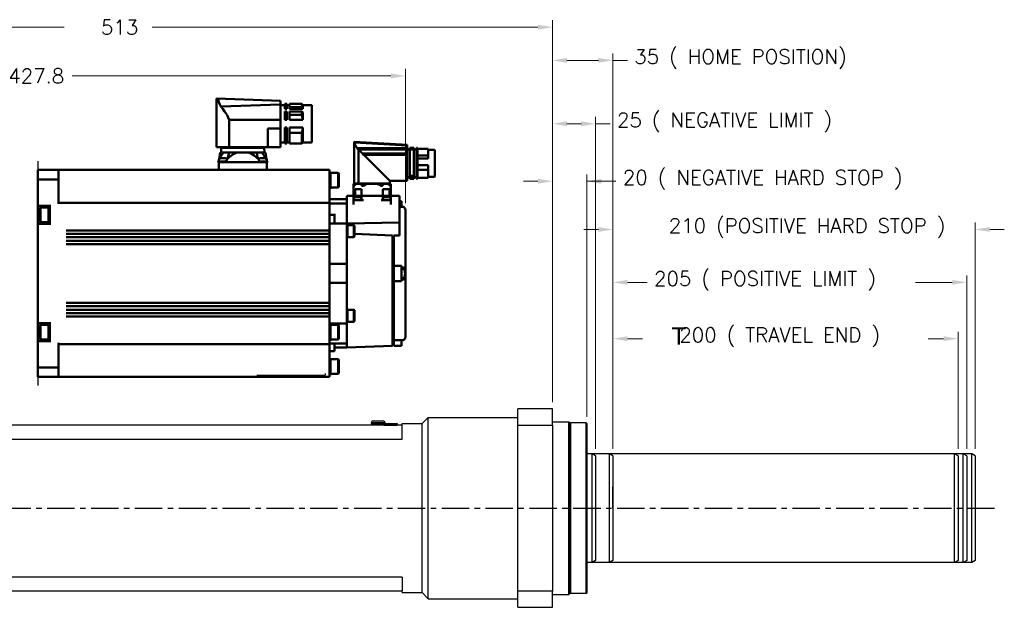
# Model space of a CAD drawing. Extents: x 47048 to 48733, y -2861 to -1673.
# Tile 3 of 21: x 47512 to 48083, y -2491 to -2150. Entities that reach past the tile are written whole.
import ezdxf

# ---------------------------------------------------------------- set-up
doc = ezdxf.new("R2010")
doc.units = 0
doc.header["$LTSCALE"] = 25.4
doc.linetypes.add('CENTER', pattern=[2, 1.25, -0.25, 0.25, -0.25])
doc.linetypes.add('CHAIN', pattern=[0.3543, 0.2362, -0.0295, 0.0591, -0.0295])
doc.layers.get('0').update_dxf_attribs({"linetype": 'CONTINUOUS'})
doc.layers.get('Defpoints').update_dxf_attribs({"linetype": 'CONTINUOUS'})
for name, color, linetype, lineweight in [('AM_0', 7, 'CONTINUOUS', 50), ('ATA-DIM', 252, 'CONTINUOUS', 25), ('ATA-SECTION', 3, 'CHAIN', 40)]:
    doc.layers.add(name, color=color, linetype=linetype, lineweight=lineweight)
doc.layers.add('ATA-CENTER', color=133, linetype='CENTER')
doc.styles.get("Standard").update_dxf_attribs({"font": 'simplex.shx'})
doc.styles.add('주 문자 (ISO)', font='arial.ttf')
doc.dimstyles.new('ata_A1', dxfattribs={"dimtxt": 4.2, "dimasz": 4.2, "dimexe": 2, "dimexo": 2, "dimgap": 2, "dimtad": 0, "dimtih": 1, "dimtoh": 1, "dimdec": 6, "dimdsep": 46, "dimtxsty": 'Standard', "dimcen": 0, "dimclrd": 252, "dimclre": 252, "dimclrt": 4, "dimadec": 6, "dimazin": 2, "dimtfac": 1, "dimtdec": 6, "dimtofl": 0, "dimtmove": 0, "dimatfit": 3, "dimfxl": 0, "dimtolj": 1, "dimtzin": 0, "dimlwd": 0, "dimlwe": 0, "dimarcsym": 0})

# ---------------------------------------------------------------- blocks, each defined once
blk = doc.blocks.new('2_BGC106N00001200000_0_in_MSMF304L1H9M_0')
at = {"layer": 'AM_0'}
for p, q in [((-161.07, 97.1), (-161.07, 76.5)), ((-155.87, 97.6), (-160.57, 97.6)), ((-155.12, 98.35), (-155.87, 97.6)), ((-155.87, 97.6), (-155.87, 95.42)), ((-148.12, 98.35), (-155.12, 98.35)), ((-155.12, 96.41), (-155.12, 98.35)), ((-148.12, 98.35), (-148.12, 95.42)), ((-146.52, 97.6), (-148.12, 97.6)), ((-145.27, 98.35), (-146.52, 98.35)), ((-146.52, 98.35), (-146.52, 95.42)), ((-145.27, 98.35), (-145.27, 95.42)), ((-142.87, 97.6), (-145.27, 97.6)), ((-142.87, 100.08), (-105.8, 101.5)), ((-142.87, 100.08), (-142.87, 73.25)), ((-142.87, 97.99), (-108.31, 96.76)), ((-105.8, 73.25), (-105.8, 101.5)), ((-155.87, 95.42), (-155.12, 96.41)), ((-155.87, 95.42), (-148.12, 95.42)), ((-155.12, 93.79), (-155.87, 93.3)), ((-155.87, 93.3), (-155.87, 89.03)), ((-155.12, 96.41), (-148.12, 96.41)), ((-155.12, 93.79), (-148.12, 93.79)), ((-155.12, 92.01), (-155.12, 93.79)), ((-155.12, 92.01), (-148.12, 92.01)), ((-148.12, 93.79), (-148.12, 89.03)), ((-145.27, 96.41), (-146.52, 96.41)), ((-145.27, 95.42), (-146.52, 95.42)), ((-146.52, 93.79), (-146.52, 89.03)), ((-145.27, 93.79), (-146.52, 93.79)), ((-145.27, 92.01), (-146.52, 92.01)), ((-145.27, 93.79), (-145.27, 89.03)), ((-155.87, 89.03), (-148.12, 89.03)), ((-145.27, 89.03), (-146.52, 89.03)), ((-142.87, 89.06), (-113.12, 89.06)), ((-113.12, 89.06), (-113.12, 73.25)), ((-155.87, 84.57), (-148.12, 84.57)), ((-155.87, 84.57), (-155.87, 76)), ((-155.12, 81.59), (-148.12, 81.59)), ((-155.12, 75.25), (-155.12, 81.59)), ((-148.12, 84.57), (-148.12, 75.25)), ((-146.52, 84.57), (-146.52, 75.25)), ((-145.27, 84.57), (-146.52, 84.57)), ((-145.27, 81.59), (-146.52, 81.59)), ((-145.27, 84.57), (-145.27, 75.25)), ((-135.5, 83.99), (-142.87, 83.94)), ((-135.5, 83.99), (-135.5, 73.25)), ((-160.57, 76), (-155.87, 76)), ((-155.87, 76), (-155.12, 75.25)), ((-155.12, 75.25), (-148.12, 75.25)), ((-148.12, 76), (-146.52, 76)), ((-146.52, 75.25), (-145.27, 75.25)), ((-145.27, 76), (-142.87, 76)), ((-142.87, 73.25), (-105.8, 73.25)), ((-134.2, 70.2), (-134.67, 66.34)), ((-107.8, 70.2), (-134.2, 70.2)), ((-133.45, 72.9), (-133.5, 70.2)), ((-133.45, 72.9), (-108.55, 72.9)), ((-133.05, 73.25), (-133.05, 72.9)), ((-129.15, 69.74), (-129.18, 70.2)), ((-112.82, 70.2), (-112.85, 69.75)), ((-108.95, 72.9), (-108.95, 73.25)), ((-108.5, 70.2), (-108.55, 72.9)), ((-107.33, 66.32), (-107.8, 70.2)), ((-135.28, 64.88), (-135.28, 64.5)), ((-130.47, 64.88), (-135.28, 64.88)), ((-106.72, 64.5), (-135.28, 64.5)), ((-134.95, 65.73), (-135.03, 64.88)), ((-134.9, 64.5), (-134.97, 60)), ((-106.72, 64.88), (-111.53, 64.88)), ((-107.1, 64.5), (-107.03, 60)), ((-106.97, 64.88), (-107.05, 65.73)), ((-106.72, 64.5), (-106.72, 64.88))]:
    blk.add_line(p, q, dxfattribs=at)
for points in [[(-108.31, 96.76), (-107.62, 97.97), (-107.13, 99.35), (-106.99, 99.98), (-106.84, 100.59), (-106.73, 100.85), (-106.6, 100.97), (-106.14, 101.28), (-105.89, 101.44), (-105.8, 101.5)], [(-155.87, 89.03), (-155.64, 90.3), (-155.28, 91.56), (-155.12, 92.01)], [(-113.12, 89.06), (-112.57, 90.44), (-111.88, 91.75), (-111.19, 92.86), (-110.47, 93.92), (-109.37, 95.41), (-108.31, 96.76)], [(-155.12, 81.59), (-155.58, 83.05), (-155.87, 84.57)], [(-131.87, 70.2), (-132.57, 69.4), (-133.22, 68.53), (-134.02, 67.27), (-134.44, 66.51)], [(-130.28, 66.02), (-128.94, 67.21), (-127.54, 68.33), (-126.02, 69.36), (-124.39, 70.2)], [(-130.28, 66.02), (-130.02, 66.5), (-129.57, 67.58), (-129.27, 68.68), (-129.16, 69.45), (-129.15, 69.74)], [(-117.61, 70.2), (-116.37, 69.59), (-115.2, 68.86), (-112.96, 67.13), (-111.71, 66)], [(-112.85, 69.75), (-112.83, 69.4), (-112.7, 68.52), (-112.32, 67.28), (-111.71, 66)], [(-107.54, 66.48), (-107.55, 66.5), (-108.15, 67.57), (-108.87, 68.67), (-109.46, 69.45), (-110.12, 70.2)], [(-130.28, 66.02), (-130.5, 64.67), (-130.53, 64.5)], [(-111.46, 64.5), (-111.68, 65.81), (-111.71, 66)]]:
    blk.add_lwpolyline(points, dxfattribs=at)
for centre, radius, start, end in [((-160.57, 97.1), 0.5, 90, 180), ((-160.57, 76.5), 0.5, 180, 270), ((-133.95, 65.64), 1, 106.257, 175), ((-132.28, 59.88), 7, 73.743, 106.257), ((-130.6, 65.64), 1, 56.1274, 73.743), ((-111.4, 65.64), 1, 106.257, 122.3553), ((-109.72, 59.88), 7, 73.743, 106.257), ((-108.05, 65.64), 1, 5, 73.743)]:
    blk.add_arc(centre, radius, start, end, dxfattribs=at)
blk = doc.blocks.new('*D19425')
at = {"layer": 'ATA-DIM', "color": 252, "lineweight": 0}
for p, q in [((47856.04, -2398.83), (47856.04, -2298.32)), ((48061.04, -2398.83), (48061.04, -2298.32)), ((47864.44, -2302.32), (47875.9, -2302.32)), ((48052.64, -2302.32), (48031.32, -2302.32))]:
    blk.add_line(p, q, dxfattribs=at)
at = {"layer": 'ATA-DIM', "color": 252}
for points in [[(47864.44, -2300.92), (47864.44, -2303.72), (47856.04, -2302.32)], [(48052.64, -2303.72), (48052.64, -2300.92), (48061.04, -2302.32)]]:
    blk.add_solid(points, dxfattribs=at)
at = {"layer": 'Defpoints', "color": 0}
for p in [(48061.04, -2302.32), (47856.04, -2402.83), (48061.04, -2402.83)]:
    blk.add_point(p, dxfattribs=at)
at = {"layer": 'ATA-DIM', "color": 4, "ltscale": 0.2, "insert": (47879.9, -2295.94), "char_height": 8.4, "attachment_point": 1}
blk.add_mtext('\\A1;205 ( POSITIVE LIMIT )', dxfattribs=at)
blk = doc.blocks.new('*D19422')
at = {"layer": 'ATA-DIM', "color": 252, "lineweight": 0}
for p, q in [((47856.04, -2398.83), (47856.04, -2330.97)), ((48056.04, -2398.83), (48056.04, -2330.97)), ((47864.44, -2334.97), (47873.29, -2334.97)), ((48047.64, -2334.97), (48038.79, -2334.97))]:
    blk.add_line(p, q, dxfattribs=at)
at = {"layer": 'ATA-DIM', "color": 252}
for points in [[(47864.44, -2333.57), (47864.44, -2336.37), (47856.04, -2334.97)], [(48047.64, -2336.37), (48047.64, -2333.57), (48056.04, -2334.97)]]:
    blk.add_solid(points, dxfattribs=at)
at = {"layer": 'Defpoints', "color": 0}
for p in [(48056.04, -2334.97), (47856.04, -2402.83), (48056.04, -2402.83)]:
    blk.add_point(p, dxfattribs=at)
at = {"layer": 'ATA-DIM', "color": 4, "ltscale": 0.2, "insert": (47877.29, -2328.59), "char_height": 8.4, "attachment_point": 1}
blk.add_mtext('\\A1;   200 ( TRAVEL END )', dxfattribs=at)
blk = doc.blocks.new('*D19423')
at = {"layer": 'ATA-DIM', "color": 252, "lineweight": 0}
for p, q in [((47856.04, -2398.83), (47856.04, -2267.67)), ((48066.04, -2398.83), (48066.04, -2267.67)), ((47847.64, -2271.67), (47839.24, -2271.67)), ((48074.44, -2271.67), (48082.84, -2271.67))]:
    blk.add_line(p, q, dxfattribs=at)
at = {"layer": 'ATA-DIM', "color": 252}
for points in [[(47847.64, -2273.07), (47847.64, -2270.27), (47856.04, -2271.67)], [(48074.44, -2270.27), (48074.44, -2273.07), (48066.04, -2271.67)]]:
    blk.add_solid(points, dxfattribs=at)
at = {"layer": 'Defpoints', "color": 0}
for p in [(48066.04, -2271.67), (47856.04, -2402.83), (48066.04, -2402.83)]:
    blk.add_point(p, dxfattribs=at)
at = {"layer": 'ATA-DIM', "color": 4, "ltscale": 0.2, "insert": (47888.44, -2265.29), "char_height": 8.4, "attachment_point": 1}
blk.add_mtext('\\A1;210 (POSITIVE HARD STOP )', dxfattribs=at)
blk = doc.blocks.new('*D19421')
at = {"layer": 'ATA-DIM', "color": 252, "lineweight": 0}
for p, q in [((47821.04, -2371.68), (47821.04, -2169.66)), ((47856.04, -2398.83), (47856.04, -2169.66)), ((47829.44, -2173.66), (47847.64, -2173.66)), ((47856.04, -2173.66), (47864.44, -2173.66))]:
    blk.add_line(p, q, dxfattribs=at)
at = {"layer": 'ATA-DIM', "color": 252}
for points in [[(47829.44, -2172.26), (47829.44, -2175.06), (47821.04, -2173.66)], [(47847.64, -2175.06), (47847.64, -2172.26), (47856.04, -2173.66)]]:
    blk.add_solid(points, dxfattribs=at)
at = {"layer": 'Defpoints', "color": 0}
for p in [(47856.04, -2173.66), (47821.04, -2375.68), (47856.04, -2402.83)]:
    blk.add_point(p, dxfattribs=at)
at = {"layer": 'ATA-DIM', "color": 4, "ltscale": 0.2, "insert": (47868.44, -2167.28), "char_height": 8.4, "attachment_point": 1}
blk.add_mtext('\\A1;35 ( HOME POSITION)', dxfattribs=at)
blk = doc.blocks.new('*D19420')
at = {"layer": 'ATA-DIM', "color": 252, "lineweight": 0}
for p, q in [((47821.04, -2371.68), (47821.04, -2206.41)), ((47846.04, -2398.83), (47846.04, -2206.41)), ((47829.44, -2210.41), (47837.64, -2210.41)), ((47846.04, -2210.41), (47854.44, -2210.41))]:
    blk.add_line(p, q, dxfattribs=at)
at = {"layer": 'ATA-DIM', "color": 252}
for points in [[(47829.44, -2209.01), (47829.44, -2211.81), (47821.04, -2210.41)], [(47837.64, -2211.81), (47837.64, -2209.01), (47846.04, -2210.41)]]:
    blk.add_solid(points, dxfattribs=at)
at = {"layer": 'Defpoints', "color": 0}
for p in [(47846.04, -2210.41), (47821.04, -2375.68), (47846.04, -2402.83)]:
    blk.add_point(p, dxfattribs=at)
at = {"layer": 'ATA-DIM', "color": 4, "ltscale": 0.2, "insert": (47858.44, -2204.03), "char_height": 8.4, "attachment_point": 1}
blk.add_mtext('\\A1;25 ( NEGATIVE LIMIT )', dxfattribs=at)
blk = doc.blocks.new('*D19419')
at = {"layer": 'ATA-DIM', "color": 252, "lineweight": 0}
for p, q in [((47821.04, -2371.68), (47821.04, -2239.73)), ((47841.04, -2380.18), (47841.04, -2239.73)), ((47812.64, -2243.73), (47804.24, -2243.73)), ((47841.04, -2243.73), (47857.84, -2243.73)), ((47849.44, -2243.73), (47857.84, -2243.73))]:
    blk.add_line(p, q, dxfattribs=at)
at = {"layer": 'ATA-DIM', "color": 252}
for points in [[(47812.64, -2245.13), (47812.64, -2242.33), (47821.04, -2243.73)], [(47849.44, -2242.33), (47849.44, -2245.13), (47841.04, -2243.73)]]:
    blk.add_solid(points, dxfattribs=at)
at = {"layer": 'Defpoints', "color": 0}
for p in [(47841.04, -2243.73), (47821.04, -2375.68), (47841.04, -2384.18)]:
    blk.add_point(p, dxfattribs=at)
at = {"layer": 'ATA-DIM', "color": 4, "ltscale": 0.2, "insert": (47861.84, -2237.35), "char_height": 8.4, "attachment_point": 1}
blk.add_mtext('\\A1;20 ( NEGATIVE HARD STOP )', dxfattribs=at)
blk = doc.blocks.new('1_AGC047N0000150A000_EC_0_in_MSMF304L1H9M_0')
at = {"layer": 'AM_0'}
for p, q in [((-216.25, 79.14), (-185.73, 80.94)), ((-206.25, 80.1), (-216.25, 79.49)), ((-206.25, 80.1), (-185.5, 81.35)), ((-185.5, 81.35), (-185.5, 57.1)), ((-232.25, 76.42), (-232.25, 61.28)), ((-228.35, 76.62), (-232.05, 76.62)), ((-228.35, 77.25), (-228.35, 71.72)), ((-222.25, 77.25), (-228.35, 77.25)), ((-221.65, 77.85), (-222.25, 77.85)), ((-222.25, 77.85), (-222.25, 59.85)), ((-221.65, 76.9), (-222.25, 76.9)), ((-221.65, 77.85), (-221.65, 59.85)), ((-220.15, 76.95), (-221.65, 76.95)), ((-217.75, 77.85), (-220.15, 77.85)), ((-220.15, 77.85), (-220.15, 59.85)), ((-217.75, 76.9), (-220.15, 76.9)), ((-217.75, 77.85), (-217.75, 61.52)), ((-216.25, 76.85), (-217.75, 76.85)), ((-216.25, 79.5), (-216.25, 58.6)), ((-216.25, 77.6), (-187.32, 77.6)), ((-216.25, 76.8), (-188.04, 76.8)), ((-216.25, 74.57), (-190.28, 74.57)), ((-188.08, 76.77), (-190.28, 74.57)), ((-188.08, 76.77), (-188.04, 76.8)), ((-188.08, 76.77), (-188.08, 57.1)), ((-228.35, 73.38), (-222.25, 73.38)), ((-228.35, 71.72), (-222.25, 71.72)), ((-216.25, 73.68), (-191.17, 73.68)), ((-191.17, 73.68), (-206.25, 58.6)), ((-228.35, 67.77), (-228.35, 60.45)), ((-228.35, 67.77), (-222.25, 67.77)), ((-228.35, 65.08), (-222.25, 65.08)), ((-232.05, 61.08), (-228.35, 61.08)), ((-228.35, 60.45), (-222.25, 60.45)), ((-221.65, 61.52), (-222.25, 61.52)), ((-221.65, 61.2), (-222.25, 61.2)), ((-221.65, 59.93), (-222.25, 59.93)), ((-222.25, 59.85), (-221.65, 59.85)), ((-221.65, 60.75), (-220.15, 60.75)), ((-217.75, 61.52), (-220.15, 61.52)), ((-217.75, 60.96), (-220.15, 60.96)), ((-217.75, 59.93), (-220.15, 59.93)), ((-220.15, 59.85), (-217.75, 59.85)), ((-217.75, 60.96), (-217.75, 59.85)), ((-217.75, 60.85), (-216.25, 60.85)), ((-216.25, 58.6), (-206.25, 58.6)), ((-206.25, 58.6), (-206.25, 57.1)), ((-206.25, 57.1), (-185.5, 57.1)), ((-205.85, 57.1), (-205.85, 57)), ((-186.15, 57), (-186.15, 57.1)), ((-206.8, 56.99), (-206.8, 45)), ((-206.65, 57), (-185.35, 57)), ((-205.6, 56.57), (-206.19, 56.05)), ((-205.94, 49), (-205.94, 53.8)), ((-205.94, 53.8), (-202.12, 53.8)), ((-202.02, 56.05), (-202.27, 56.57)), ((-202.12, 53.8), (-202.12, 47.5)), ((-199.86, 56.57), (-201.1, 55.89)), ((-189.73, 56.57), (-189.98, 56.05)), ((-189.88, 47.5), (-189.88, 53.8)), ((-189.88, 53.8), (-186.06, 53.8)), ((-185.81, 56.05), (-186.4, 56.57)), ((-186.06, 53.8), (-186.06, 49)), ((-185.2, 56.57), (-185.2, 45)), ((-206.8, 47.5), (-201.1, 47.5)), ((-206.58, 48.28), (-206.65, 47.5)), ((-202.15, 47.5), (-202.22, 48.28)), ((-190.9, 47.5), (-185.2, 47.5)), ((-189.78, 48.28), (-189.85, 47.5)), ((-185.35, 47.5), (-185.42, 48.28))]:
    blk.add_line(p, q, dxfattribs=at)
for points in [[(-185.73, 80.94), (-185.81, 80.48), (-185.92, 80.04), (-186.07, 79.61), (-186.26, 79.2)], [(-185.73, 80.94), (-185.7, 81.08), (-185.65, 81.19), (-185.6, 81.26), (-185.58, 81.27)], [(-185.5, 81.31), (-185.51, 81.3), (-185.52, 81.29), (-185.55, 81.28), (-185.58, 81.27)], [(-190.28, 74.57), (-190.49, 74.18), (-190.9, 73.82), (-191.17, 73.68)], [(-188.04, 76.8), (-187.93, 76.86), (-187.83, 76.94), (-187.72, 77.02), (-187.63, 77.11), (-187.54, 77.21), (-187.47, 77.32), (-187.4, 77.43), (-187.34, 77.56), (-187.32, 77.6)], [(-187.32, 77.6), (-187.03, 77.97), (-186.76, 78.35), (-186.5, 78.76), (-186.26, 79.2)], [(-206.19, 56.05), (-206.41, 55.87), (-206.58, 55.77), (-206.69, 55.75), (-206.76, 55.78), (-206.8, 55.85), (-206.8, 55.89)], [(-205.6, 56.57), (-205.19, 56.82), (-204.38, 56.99), (-204.12, 57)], [(-202.89, 57), (-202.54, 56.9), (-202.32, 56.67), (-202.27, 56.57)], [(-201.1, 55.89), (-201.31, 55.79), (-201.54, 55.75), (-201.72, 55.77), (-201.86, 55.84), (-202.01, 56.02), (-202.02, 56.05)], [(-199.86, 56.57), (-199, 56.83), (-197.5, 56.98), (-196, 56.99), (-194, 56.94), (-193.26, 56.87), (-192.53, 56.72), (-192.14, 56.57)], [(-190.9, 55.89), (-191.1, 56.02), (-192.14, 56.57)], [(-189.98, 56.05), (-190.11, 55.87), (-190.27, 55.77), (-190.44, 55.75), (-190.64, 55.78), (-190.83, 55.85), (-190.9, 55.89)], [(-189.73, 56.57), (-189.56, 56.82), (-189.22, 56.99), (-189.11, 57)], [(-187.88, 57), (-187.05, 56.9), (-186.52, 56.67), (-186.4, 56.57)], [(-185.2, 55.89), (-185.22, 55.79), (-185.3, 55.75), (-185.42, 55.77), (-185.55, 55.84), (-185.78, 56.02), (-185.81, 56.05)], [(-185.2, 56.57), (-185.2, 56.83), (-185.2, 56.98), (-185.2, 56.99), (-185.2, 56.99)]]:
    blk.add_lwpolyline(points, dxfattribs=at)
for centre, radius, start, end in [((-232.05, 76.42), 0.2, 90, 180), ((-232.05, 61.28), 0.2, 180, 270), ((-206.65, 56), 1, 90, 98.6538), ((-185.35, 56), 1, 81.3332, 90), ((-205.78, 48.21), 0.8, 105.4427, 175), ((-204.4, 43.2), 6, 74.5573, 105.4427), ((-203.02, 48.21), 0.8, 5, 74.5573), ((-188.98, 48.21), 0.8, 105.4427, 175), ((-187.6, 43.2), 6, 74.5573, 105.4427), ((-186.22, 48.21), 0.8, 5, 74.5573)]:
    blk.add_arc(centre, radius, start, end, dxfattribs=at)
blk = doc.blocks.new('*D19435')
at = {"layer": 'ATA-DIM', "color": 252, "lineweight": 0}
for p, q in [((47308.04, -2222.68), (47308.04, -2178.66)), ((47735.84, -2256.47), (47735.84, -2178.66)), ((47316.44, -2182.66), (47501.14, -2182.66)), ((47727.44, -2182.66), (47542.74, -2182.66))]:
    blk.add_line(p, q, dxfattribs=at)
at = {"layer": 'ATA-DIM', "color": 252}
for points in [[(47316.44, -2181.26), (47316.44, -2184.06), (47308.04, -2182.66)], [(47727.44, -2184.06), (47727.44, -2181.26), (47735.84, -2182.66)]]:
    blk.add_solid(points, dxfattribs=at)
at = {"layer": 'Defpoints', "color": 0}
for p in [(47735.84, -2182.66), (47308.04, -2226.68), (47735.84, -2260.47)]:
    blk.add_point(p, dxfattribs=at)
at = {"layer": 'ATA-DIM', "color": 4, "ltscale": 0.2, "insert": (47521.94, -2182.66), "char_height": 8.4, "attachment_point": 5}
blk.add_mtext('\\A1;427.8', dxfattribs=at)
blk = doc.blocks.new('*D19434')
at = {"layer": 'ATA-DIM', "color": 252, "lineweight": 0}
for p, q in [((47308.04, -2247.68), (47308.04, -2150.43)), ((47821.04, -2371.68), (47821.04, -2150.43)), ((47316.44, -2154.43), (47538.15, -2154.43)), ((47812.64, -2154.43), (47589.08, -2154.43))]:
    blk.add_line(p, q, dxfattribs=at)
at = {"layer": 'ATA-DIM', "color": 252}
for points in [[(47316.44, -2153.03), (47316.44, -2155.83), (47308.04, -2154.43)], [(47812.64, -2155.83), (47812.64, -2153.03), (47821.04, -2154.43)]]:
    blk.add_solid(points, dxfattribs=at)
at = {"layer": 'Defpoints', "color": 0}
for p in [(47821.04, -2154.43), (47308.04, -2251.68), (47821.04, -2375.68)]:
    blk.add_point(p, dxfattribs=at)
at = {"layer": 'ATA-DIM', "color": 4, "ltscale": 0.2, "insert": (47542.15, -2150.23), "char_height": 8.4, "attachment_point": 1}
blk.add_mtext('\\A1;   513', dxfattribs=at)

msp = doc.modelspace()

# ---------------------------------------------------------------- linework, layer by layer
at = {"color": 7, "linetype": 'Continuous'}
msp.add_line((47522.8396631, -2232.1782328), (47522.8396631, -2362.1782328), dxfattribs=at)
for p, q in [((47689.3396631, -2355.1782328), (47689.3396631, -2356.1782328)), ((47649.8396631, -2356.1782328), (47689.3396631, -2356.1782328)), ((47821.0396631, -2375.6782328), (47801.0396631, -2375.6782328)), ((47801.0396631, -2385.0248321), (47801.0396631, -2375.6782328)), ((47821.0396631, -2385.0248321), (47821.0396631, -2375.6782328)), ((47716.0396631, -2383.6782328), (47716.0396631, -2384.1782328)), ((47724.0396631, -2383.6782328), (47716.0396631, -2383.6782328)), ((47716.0396631, -2384.1782328), (47723.0396631, -2384.1782328)), ((47717.0396631, -2382.6782328), (47723.0396631, -2382.6782328)), ((47718.0396631, -2384.3782328), (47718.0396631, -2385.1782328)), ((47718.0396631, -2384.3782328), (47722.0396631, -2384.3782328)), ((47722.0396631, -2384.3782328), (47722.0396631, -2385.1782328)), ((47723.0396631, -2384.0782328), (47723.2396631, -2384.0782328)), ((47723.0396631, -2384.5782328), (47723.0396631, -2384.0782328)), ((47723.0396631, -2384.5782328), (47723.2396631, -2384.5782328)), ((47723.0396631, -2385.1782328), (47723.0396631, -2384.5782328)), ((47723.2396631, -2384.0782328), (47730.8396631, -2384.0782328)), ((47723.2396631, -2384.0782328), (47723.2396631, -2385.1782328)), ((47723.2546631, -2384.0882328), (47730.8246631, -2384.0882328)), ((47723.2546631, -2384.0882328), (47723.2546631, -2385.0882328)), ((47724.0396631, -2383.6782328), (47724.0396631, -2384.0782328)), ((47730.8246631, -2385.0882328), (47730.8246631, -2384.0882328)), ((47730.8396631, -2385.1782328), (47730.8396631, -2384.0782328)), ((47730.8396631, -2384.0782328), (47731.0396631, -2384.0782328)), ((47730.8396631, -2384.5782328), (47731.0396631, -2384.5782328)), ((47731.0396631, -2384.0782328), (47731.0396631, -2384.5782328)), ((47731.0396631, -2384.5782328), (47731.0396631, -2385.1782328)), ((47734.0396631, -2384.1782328), (47745.5396631, -2384.1782328)), ((47734.0396631, -2385.1782328), (47734.0396631, -2384.1782328)), ((47745.5396631, -2384.1782328), (47749.0396631, -2380.6782328)), ((47745.5396631, -2482.1782328), (47745.5396631, -2384.1782328)), ((47749.0396631, -2380.6782328), (47801.0396631, -2380.6782328)), ((47749.0396631, -2485.6782328), (47749.0396631, -2380.6782328)), ((47821.0396631, -2383.1782328), (47830.5396631, -2383.1782328)), ((47831.0396631, -2383.6782328), (47830.5396631, -2383.1782328)), ((47830.5396631, -2483.1782328), (47830.5396631, -2383.1782328)), ((47831.0396631, -2384.1782328), (47831.5396631, -2383.6782328)), ((47831.0396631, -2383.6782328), (47831.0396631, -2482.6782328)), ((47840.5396631, -2383.6782328), (47831.5396631, -2383.6782328)), ((47831.5396631, -2383.6782328), (47831.5396631, -2482.6782328)), ((47841.0396631, -2384.1782328), (47840.5396631, -2383.6782328)), ((47840.5396631, -2482.6782328), (47840.5396631, -2383.6782328)), ((47841.0396631, -2384.1782328), (47841.0396631, -2482.1782328)), ((47734.0396631, -2385.1782328), (47464.0396631, -2385.1782328)), ((47723.2546631, -2385.0882328), (47730.8246631, -2385.0882328)), ((47723.2546631, -2385.1782328), (47723.2546631, -2385.0882328)), ((47730.8246631, -2385.0882328), (47730.8246631, -2385.1782328)), ((47734.0396631, -2393.1782328), (47734.0396631, -2385.1782328)), ((47801.0396631, -2385.0248321), (47821.0396631, -2385.0248321)), ((47801.0396631, -2481.3316335), (47801.0396631, -2385.0248321)), ((47821.0396631, -2385.0248321), (47821.0396631, -2481.3316335)), ((47464.0396631, -2393.1782328), (47734.0396631, -2393.1782328)), ((47854.0396631, -2401.6782328), (47841.0396631, -2401.6782328)), ((47856.0396631, -2402.8329334), (47854.0396631, -2401.6782328)), ((47854.0396631, -2464.6782328), (47854.0396631, -2401.6782328)), ((47856.0396631, -2402.8329334), (47856.0396631, -2463.5235323)), ((47856.0396631, -2402.8329334), (47856.0396631, -2463.5235323)), ((47856.0396631, -2463.5235323), (47854.0396631, -2464.6782328)), ((47854.0396631, -2464.6782328), (47841.0396631, -2464.6782328)), ((47734.0396631, -2473.1782328), (47464.0396631, -2473.1782328)), ((47734.0396631, -2473.1782328), (47734.0396631, -2481.1782328)), ((47464.0396631, -2481.1782328), (47734.0396631, -2481.1782328)), ((47734.0396631, -2482.1782328), (47734.0396631, -2481.1782328)), ((47821.0396631, -2481.3316335), (47801.0396631, -2481.3316335)), ((47801.0396631, -2490.6782328), (47801.0396631, -2481.3316335)), ((47821.0396631, -2490.6782328), (47821.0396631, -2481.3316335)), ((47734.0396631, -2482.1782328), (47745.5396631, -2482.1782328)), ((47745.5396631, -2482.1782328), (47749.0396631, -2485.6782328)), ((47749.0396631, -2485.6782328), (47801.0396631, -2485.6782328)), ((47821.0396631, -2483.1782328), (47830.5396631, -2483.1782328)), ((47831.0396631, -2482.6782328), (47830.5396631, -2483.1782328)), ((47831.0396631, -2482.1782328), (47831.5396631, -2482.6782328)), ((47840.5396631, -2482.6782328), (47831.5396631, -2482.6782328)), ((47841.0396631, -2482.1782328), (47840.5396631, -2482.6782328)), ((47801.0396631, -2490.6782328), (47821.0396631, -2490.6782328))]:
    msp.add_line(p, q)
at = {"color": 251}
for p, q in [((48059.0396631, -2401.6782328), (47841.0396631, -2401.6782328)), ((48054.0396631, -2401.6782328), (47841.0396631, -2401.6782328)), ((47844.0396631, -2464.6782328), (47844.0396631, -2401.6782328)), ((47846.0396631, -2402.8329334), (47844.0396631, -2401.6782328)), ((48064.0396631, -2401.6782328), (47891.0396631, -2401.6782328)), ((48056.0396631, -2402.8329334), (48054.0396631, -2401.6782328)), ((48054.0396631, -2464.6782328), (48054.0396631, -2401.6782328)), ((48061.0396631, -2402.8329334), (48059.0396631, -2401.6782328)), ((48059.0396631, -2464.6782328), (48059.0396631, -2401.6782328)), ((48066.0396631, -2402.8329334), (48064.0396631, -2401.6782328)), ((48064.0396631, -2464.6782328), (48064.0396631, -2401.6782328)), ((47846.0396631, -2402.8329334), (47846.0396631, -2463.5235323)), ((48056.0396631, -2402.8329334), (48056.0396631, -2463.5235323)), ((48061.0396631, -2402.8329334), (48061.0396631, -2463.5235323)), ((48066.0396631, -2402.8329334), (48066.0396631, -2463.5235323)), ((47846.0396631, -2463.5235323), (47844.0396631, -2464.6782328)), ((48056.0396631, -2463.5235323), (48054.0396631, -2464.6782328)), ((48061.0396631, -2463.5235323), (48059.0396631, -2464.6782328)), ((48066.0396631, -2463.5235323), (48064.0396631, -2464.6782328)), ((48059.0396631, -2464.6782328), (47841.0396631, -2464.6782328)), ((48054.0396631, -2464.6782328), (47841.0396631, -2464.6782328)), ((48064.0396631, -2464.6782328), (47891.0396631, -2464.6782328))]:
    msp.add_line(p, q, dxfattribs=at)
at = {"ltscale": 0.2}
msp.add_line((47856.0396631, -2433.1782328), (47856.0396631, -2420.8730993), dxfattribs=at)
for centre, radius, start, end in [((47717.0396631, -2383.6782328), 1, 90, 180), ((47717.8396631, -2384.3782328), 0.2, 0, 90), ((47722.2396631, -2384.3782328), 0.2, 90, 180), ((47723.0396631, -2383.6782328), 1, 0, 90)]:
    msp.add_arc(centre, radius, start, end)
at = {"layer": 'AM_0'}
for p, q in [((47522.8396631, -2237.1782328), (47691.8396631, -2237.1782328)), ((47522.8396631, -2237.1782328), (47522.8396631, -2357.1782328)), ((47534.8396631, -2237.1782328), (47534.8396631, -2256.8782328)), ((47691.8396631, -2237.1782328), (47691.8396631, -2357.1782328)), ((47691.8396631, -2238.1782328), (47692.3396631, -2238.1782328)), ((47692.3396631, -2238.1782328), (47692.3396631, -2248.1782328)), ((47692.3396631, -2238.9282328), (47696.9396631, -2238.9282328)), ((47696.9396631, -2238.9282328), (47696.9396631, -2247.4282328)), ((47696.9396631, -2238.9282328), (47697.3396631, -2239.3282328)), ((47697.3396631, -2239.3282328), (47697.3396631, -2247.0282328)), ((47534.8396631, -2242.7631614), (47522.8396631, -2242.7631614)), ((47696.9396631, -2247.4282328), (47692.3396631, -2247.4282328)), ((47697.3396631, -2247.0282328), (47696.9396631, -2247.4282328)), ((47692.3396631, -2248.1782328), (47691.8396631, -2248.1782328)), ((47701.8396631, -2252.1782328), (47732.3396631, -2252.1782328)), ((47701.8396631, -2252.1782328), (47701.8396631, -2340.1782328)), ((47732.3396631, -2252.1782328), (47732.3396631, -2275.1481965)), ((47529.8396631, -2257.9282328), (47522.8396631, -2257.9282328)), ((47524.4396631, -2258.9282328), (47524.0396631, -2259.3282328)), ((47524.4396631, -2267.4282328), (47524.4396631, -2258.9282328)), ((47529.0396631, -2258.9282328), (47524.4396631, -2258.9282328)), ((47529.0396631, -2268.1782328), (47529.0396631, -2258.1782328)), ((47529.8396631, -2258.1782328), (47529.0396631, -2258.1782328)), ((47529.8396631, -2257.4282328), (47529.8396631, -2268.9282328)), ((47534.8396631, -2256.1782328), (47691.8396631, -2256.1782328)), ((47701.8396631, -2254.1782328), (47691.8396631, -2254.1782328)), ((47701.8396631, -2256.6782328), (47691.8396631, -2256.6782328)), ((47733.6396631, -2255.3282328), (47732.3396631, -2255.3282328)), ((47732.3396631, -2258.5782004), (47733.6396631, -2258.5782004)), ((47733.6396631, -2255.3282328), (47733.6396631, -2258.5782004)), ((47733.6396631, -2258.5120174), (47733.9306035, -2258.5120174)), ((47524.0396631, -2267.0282328), (47524.0396631, -2259.3282328)), ((47691.8396631, -2263.1261946), (47694.8396631, -2263.1261946)), ((47694.8396631, -2268.1782328), (47694.8396631, -2262.6601837)), ((47735.8396631, -2260.4718301), (47735.8396631, -2333.8846355)), ((47529.8396631, -2268.4282328), (47522.8396631, -2268.4282328)), ((47524.0396631, -2267.0282328), (47524.4396631, -2267.4282328)), ((47524.4396631, -2267.4282328), (47529.0396631, -2267.4282328)), ((47529.0396631, -2268.1782328), (47529.8396631, -2268.1782328)), ((47701.8396631, -2268.1782328), (47691.8396631, -2268.1782328)), ((47732.3396631, -2267.6782328), (47701.8396631, -2268.2282328)), ((47701.8396631, -2268.6782328), (47702.3396631, -2268.6782328)), ((47702.3396631, -2268.6782328), (47702.3396631, -2276.6782328)), ((47702.3396631, -2269.1782328), (47705.9896631, -2269.1782328)), ((47705.9896631, -2269.1782328), (47705.9896631, -2276.1782328)), ((47705.9896631, -2269.1782328), (47706.3396631, -2269.5282328)), ((47706.3396631, -2269.5282328), (47706.3396631, -2275.8282328)), ((47691.8396631, -2272.1782328), (47539.3396631, -2272.1782328)), ((47691.8396631, -2274.1782328), (47539.3396631, -2274.1782328)), ((47691.8396631, -2276.1782328), (47539.3396631, -2276.1782328)), ((47705.9896631, -2276.1782328), (47702.3396631, -2276.1782328)), ((47706.3396631, -2275.8282328), (47705.9896631, -2276.1782328)), ((47728.3396631, -2275.1498752), (47706.3396801, -2274.2116381)), ((47728.3396631, -2275.1470728), (47728.3396631, -2339.0282328)), ((47729.0396631, -2276.042422), (47728.3396631, -2276.042422)), ((47729.0396631, -2275.1481965), (47732.3396631, -2275.1481965)), ((47729.0396631, -2275.1481965), (47729.0396631, -2339.0282328)), ((47691.8396631, -2278.1782328), (47539.3396631, -2278.1782328)), ((47691.8396631, -2280.1782328), (47539.3396631, -2280.1782328)), ((47691.8396631, -2280.1782328), (47539.3396631, -2280.1782328)), ((47702.3396631, -2276.6782328), (47701.8396631, -2276.6782328)), ((47701.8397287, -2291.6782328), (47691.8396631, -2291.6782328)), ((47729.0396631, -2292.8782328), (47728.3396631, -2292.8782328)), ((47733.6396631, -2292.7782328), (47729.0396631, -2292.7782328)), ((47733.6396631, -2292.7782328), (47733.6396631, -2301.5782328)), ((47735.8396631, -2293.9282328), (47733.6396631, -2293.9282328)), ((47733.6396631, -2294.4282328), (47734.3787832, -2294.4282328)), ((47701.8396631, -2302.6782328), (47691.8396631, -2302.6782328)), ((47729.0396631, -2301.4782328), (47728.3396631, -2301.4782328)), ((47733.6396631, -2301.5782328), (47729.0396631, -2301.5782328)), ((47734.3787832, -2299.9282328), (47733.6396631, -2299.9282328)), ((47735.8396631, -2300.4282328), (47733.6396631, -2300.4282328)), ((47691.8396631, -2314.1782328), (47539.3396631, -2314.1782328)), ((47691.8396631, -2316.1782328), (47539.3396631, -2316.1782328)), ((47691.8396631, -2318.1782328), (47539.3396631, -2318.1782328)), ((47691.8396631, -2320.1782328), (47539.3396631, -2320.1782328)), ((47701.8396631, -2317.6782328), (47702.3396631, -2317.6782328)), ((47702.3396631, -2317.6782328), (47702.3396631, -2325.6782328)), ((47702.3396631, -2318.1782328), (47705.9896631, -2318.1782328)), ((47705.9896631, -2318.1782328), (47705.9896631, -2325.1782328)), ((47705.9896631, -2318.1782328), (47706.3396631, -2318.5282328)), ((47706.3396631, -2318.5282328), (47706.3396631, -2324.8282328)), ((47529.8396631, -2325.9282328), (47522.8396631, -2325.9282328)), ((47524.0396631, -2327.3282328), (47524.4396631, -2326.9282328)), ((47524.0396631, -2327.3282328), (47524.0396631, -2335.0282328)), ((47524.4396631, -2326.9282328), (47524.4396631, -2335.4282328)), ((47524.4396631, -2326.9282328), (47529.0396631, -2326.9282328)), ((47529.0396631, -2326.1782328), (47529.0396631, -2336.1782328)), ((47529.0396631, -2326.1782328), (47529.8396631, -2326.1782328)), ((47529.8396631, -2336.9282328), (47529.8396631, -2325.4282328)), ((47691.8396631, -2322.1782328), (47539.3396631, -2322.1782328)), ((47701.8396631, -2326.1782328), (47691.8396631, -2326.1782328)), ((47692.3396631, -2326.1782328), (47692.3396631, -2336.1782328)), ((47692.3396631, -2326.9282328), (47696.9396631, -2326.9282328)), ((47696.9396631, -2326.9282328), (47696.9396631, -2335.4282328)), ((47696.9396631, -2326.9282328), (47697.3396631, -2327.3282328)), ((47697.3396631, -2327.3282328), (47697.3396631, -2335.0282328)), ((47702.3396631, -2325.6782328), (47701.8396631, -2325.6782328)), ((47705.9896631, -2325.1782328), (47702.3396631, -2325.1782328)), ((47706.3396631, -2324.8282328), (47705.9896631, -2325.1782328)), ((47529.8396631, -2336.4282328), (47522.8396631, -2336.4282328)), ((47524.4396631, -2335.4282328), (47524.0396631, -2335.0282328)), ((47529.0396631, -2335.4282328), (47524.4396631, -2335.4282328)), ((47529.8396631, -2336.1782328), (47529.0396631, -2336.1782328)), ((47534.8396631, -2337.4782328), (47534.8396631, -2357.1782328)), ((47534.8396631, -2338.1782328), (47691.8396631, -2338.1782328)), ((47692.3396631, -2336.1782328), (47691.8396631, -2336.1782328)), ((47701.8396631, -2337.6782328), (47691.8396631, -2337.6782328)), ((47696.9396631, -2335.4282328), (47692.3396631, -2335.4282328)), ((47694.8396631, -2337.6782328), (47694.8396631, -2342.2300804)), ((47697.3396631, -2335.0282328), (47696.9396631, -2335.4282328)), ((47729.0396631, -2338.1782328), (47728.3396631, -2338.1782328)), ((47733.6396631, -2335.7782652), (47729.0396631, -2335.7782652)), ((47733.6396631, -2335.7782652), (47733.6396631, -2339.0282328)), ((47733.9324968, -2335.8444482), (47733.6396631, -2335.8444482)), ((47734.0619123, -2335.8404496), (47733.9322517, -2335.8444427)), ((47694.8396631, -2342.2300804), (47691.8396631, -2342.2300804)), ((47701.8396631, -2340.1782328), (47694.8396631, -2340.1782328)), ((47728.3396631, -2339.0282328), (47701.8396631, -2340.1782328)), ((47733.6396631, -2339.0282328), (47729.0396631, -2339.0282328)), ((47691.8396631, -2346.1782328), (47692.3396631, -2346.1782328)), ((47692.3396631, -2346.1782328), (47692.3396631, -2356.1782328)), ((47692.3396631, -2346.9282328), (47696.9396631, -2346.9282328)), ((47696.9396631, -2346.9282328), (47696.9396631, -2355.4282328)), ((47696.9396631, -2346.9282328), (47697.3396631, -2347.3282328)), ((47697.3396631, -2347.3282328), (47697.3396631, -2355.0282328)), ((47534.8396631, -2351.5933043), (47522.8396631, -2351.5933043)), ((47696.9396631, -2355.4282328), (47692.3396631, -2355.4282328)), ((47697.3396631, -2355.0282328), (47696.9396631, -2355.4282328)), ((47522.8396631, -2357.1782328), (47691.8396631, -2357.1782328)), ((47692.3396631, -2356.1782328), (47691.8396631, -2356.1782328))]:
    msp.add_line(p, q, dxfattribs=at)
for points in [[(47733.8396631, -2258.5144135), (47733.8476527, -2258.5140365), (47733.9301756, -2258.5120289)], [(47733.9301756, -2258.5120289), (47734.566408, -2258.6182506), (47734.9607158, -2258.812884), (47735.2125774, -2259.0120174)], [(47735.2125774, -2259.0120174), (47735.3631747, -2259.1712058), (47735.7056808, -2259.7493619), (47735.8387297, -2260.4104975), (47735.8396631, -2260.4718301)], [(47735.2125774, -2293.9282328), (47734.9334809, -2293.8788701), (47734.4641795, -2293.6893549), (47733.8476527, -2293.3833441), (47733.8396631, -2293.379341)], [(47733.8396631, -2300.9771246), (47733.8476527, -2300.9731216), (47734.566408, -2300.620097), (47734.9607158, -2300.469598), (47735.2125774, -2300.4282328)], [(47733.9322517, -2335.8444427), (47733.8476527, -2335.8424292), (47733.8396631, -2335.8420521)], [(47735.2125774, -2335.3444482), (47734.9334809, -2335.5610725), (47734.4641795, -2335.7708462), (47734.0619123, -2335.8404496)], [(47735.8396631, -2333.8846355), (47735.8384686, -2333.9540187), (47735.7019228, -2334.6168086), (47735.5052953, -2334.9959391), (47735.2125774, -2335.3444482)]]:
    msp.add_lwpolyline(points, dxfattribs=at)
for centre, radius, start, end in [((47734.3787832, -2295.4282328), 1, 16.9577741, 90), ((47728.6396631, -2297.1782328), 7, 343.042235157, 16.957764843), ((47734.3787832, -2298.9282328), 1, 270, 343.0422259)]:
    msp.add_arc(centre, radius, start, end, dxfattribs=at)
at = {"layer": 'ATA-CENTER', "ltscale": 0.5}
msp.add_line((47325.0960349, -2433.1782328), (48077.1072316, -2433.1782328), dxfattribs=at)

# ---------------------------------------------------------------- block references
at = {"xscale": -1}
for name, p in [('2_BGC106N00001200000_0_in_MSMF304L1H9M_0', (47520.6084836, -2297.1782328)), ('1_AGC047N0000150A000_EC_0_in_MSMF304L1H9M_0', (47520.6084836, -2302.1782328))]:
    msp.add_blockref(name, p, dxfattribs=at)

# ---------------------------------------------------------------- texts
at = {"layer": 'ATA-SECTION', "insert": (47890.0460461, -2338.4911697), "char_height": 10, "attachment_point": 7, "style": '주 문자 (ISO)'}
msp.add_mtext('T', dxfattribs=at)

# ---------------------------------------------------------------- dimensions: what is measured, and where the dimension line sits
at = {"layer": 'ATA-DIM'}
for base, p1, p2, text, override, picture, middle in [((47821.0396631, -2154.4313393), (47308.0396631, -2251.6782328), (47821.0396631, -2375.6782328), '   <>', {"dimscale": 2, "dimdec": 3, "dimpost": '', "dimtol": 0, "dimlim": 0, "dimtp": 0, "dimtm": 0, "dimtfac": 0.857143, "dimtdec": 2, "dimtolj": 1, "dimtzin": 0}, '*D19434', (47563.6156631, -2154.4313393)), ((47856.0396631, -2173.6602219), (47821.0396631, -2375.6782328), (47856.0396631, -2402.8329334), '<> ( HOME POSITION)', {"dimscale": 2, "dimdec": 3, "dimtfac": 0.857143, "dimtdec": 2}, '*D19421', (47937.6556631, -2173.6602219)), ((47846.0396631, -2210.4116627), (47821.0396631, -2375.6782328), (47846.0396631, -2402.8329334), '<> ( NEGATIVE LIMIT )', {"dimscale": 2, "dimdec": 3, "dimtfac": 0.857143, "dimtdec": 2}, '*D19420', (47930.8056631, -2210.4116627)), ((47841.0396631, -2243.7320081), (47821.0396631, -2375.6782328), (47841.0396631, -2384.1782328), '<> ( NEGATIVE HARD STOP )', {"dimscale": 2, "dimdec": 3, "dimtfac": 0.857143, "dimtdec": 2}, '*D19419', (47956.3396631, -2243.7320081)), ((48066.0396631, -2271.674244), (47856.0396631, -2402.8329334), (48066.0396631, -2402.8329334), '<> (POSITIVE HARD STOP )', {"dimscale": 2, "dimdec": 3, "dimtol": 0, "dimlim": 0, "dimtp": 0, "dimtm": 0, "dimtfac": 0.857143, "dimtdec": 2, "dimtolj": 1, "dimtzin": 0}, '*D19423', (47979.6656995, -2271.674244)), ((48061.0396631, -2302.3248205), (47856.0396631, -2402.8329334), (48061.0396631, -2402.8329334), '<> ( POSITIVE LIMIT )', {"dimscale": 2, "dimdec": 3, "dimtfac": 0.857143, "dimtdec": 2}, '*D19425', (47953.6059454, -2302.3248205)), ((48056.0396631, -2334.9735711), (47856.0396631, -2402.8329334), (48056.0396631, -2402.8329334), '   <> ( TRAVEL END )', {"dimscale": 2, "dimdec": 3, "dimpost": '', "dimtfac": 0.857143, "dimtdec": 2}, '*D19422', (47956.0396631, -2334.9735711))]:
    dim = msp.add_linear_dim(base=base, p1=p1, p2=p2, angle=180, text=text, dimstyle='ata_A1', override=override, dxfattribs=at)
    dim.commit()
    dim.dimension.update_dxf_attribs({"geometry": picture, "text_midpoint": middle, "dimtype": 160})
dim = msp.add_linear_dim(base=(47735.8396631, -2182.656373), p1=(47308.0396631, -2226.6782328), p2=(47735.8396631, -2260.4718301), dimstyle='ata_A1', override={"dimscale": 2, "dimdec": 3, "dimtfac": 0.857143, "dimtdec": 2, "dimtfill": 0}, dxfattribs=at)
dim.commit()
dim.dimension.update_dxf_attribs({"geometry": '*D19435', "text_midpoint": (47521.9396631, -2182.656373)})

doc.saveas('drawing.dxf')
